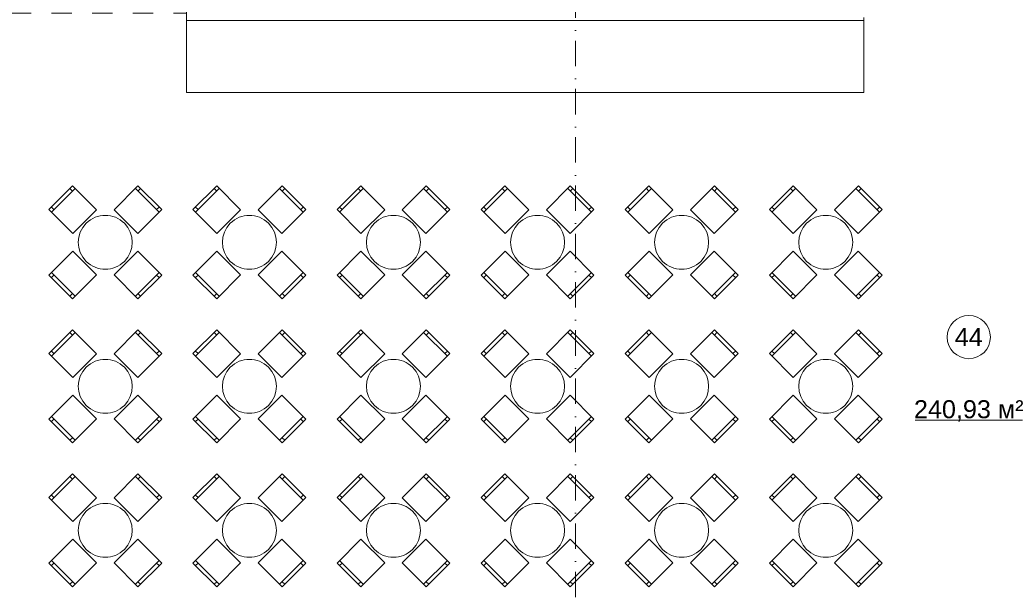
# Model space of a CAD drawing. Header units: millimetres. Extents: x -14761 to 157739, y -22400 to 107990.
# Tile 75 of 256: x 46284 to 59950, y 45643 to 53610. Entities that reach past the tile are written whole.
import ezdxf

# ---------------------------------------------------------------- set-up
doc = ezdxf.new("R2010")
doc.units = ezdxf.units.MM
doc.header["$MEASUREMENT"] = 0
doc.linetypes.add('Штриховая', pattern=[564.444447, 282.222223, -282.222223])
doc.linetypes.add('Штрихпунктирная', pattern=[670.277762, 352.777767, -176.388884, 0, -141.111112])
for name, color, linetype in [('Интерьер - конструкции мебели', 7, 'Continuous'), ('Интерьер - Мебель', 7, 'Continuous'), ('Элемент Модели - Зона', 7, 'Continuous'), ('Элемент Модели - Оси', 7, 'Continuous')]:
    doc.layers.add(name, color=color, linetype=linetype)
doc.styles.add('СГЕНЕРИР_СТИЛЬ_1', font='txt')

msp = doc.modelspace()

# ---------------------------------------------------------------- linework, layer by layer
at = {"layer": 'Интерьер - конструкции мебели', "color": 251, "linetype": 'Continuous', "lineweight": 15, "true_color": 0x575757, "flags": 128}
for points in [[(57000, 53600), (48600, 53600)], [(48600, 52600), (48600, 53600)], [(58000, 53600), (57000, 53600)], [(58000, 52600), (58000, 53600)], [(48600, 52600), (58000, 52600)]]:
    msp.add_lwpolyline(points, dxfattribs=at)
at = {"layer": 'Интерьер - конструкции мебели', "color": 7, "linetype": 'Continuous', "lineweight": 15, "flags": 128}
msp.add_lwpolyline([(58000, 53598), (48600, 53598), (48600, 52600), (58000, 52600)], close=True, dxfattribs=at)
at = {"layer": 'Интерьер - Мебель', "color": 7, "linetype": 'Continuous', "lineweight": 15}
for p, q in [((46724, 50937), (47053, 51266)), ((47018, 51230), (46982, 51266)), ((47891, 51266), (48220, 50937)), ((47926, 51230), (47962, 51266)), ((48724, 50937), (49053, 51266)), ((49018, 51230), (48982, 51266)), ((49891, 51266), (50220, 50937)), ((49926, 51230), (49962, 51266)), ((50724, 50937), (51053, 51266)), ((51018, 51230), (50982, 51266)), ((51891, 51266), (52220, 50937)), ((51926, 51230), (51962, 51266)), ((52724, 50937), (53053, 51266)), ((53018, 51230), (52982, 51266)), ((53891, 51266), (54220, 50937)), ((53926, 51230), (53962, 51266)), ((54724, 50937), (55053, 51266)), ((55018, 51230), (54982, 51266)), ((55891, 51266), (56220, 50937)), ((55926, 51230), (55962, 51266)), ((56724, 50937), (57053, 51266)), ((57018, 51230), (56982, 51266)), ((57891, 51266), (58220, 50937)), ((57926, 51230), (57962, 51266)), ((46759, 50972), (46724, 51007)), ((48184, 50972), (48220, 51007)), ((48759, 50972), (48724, 51007)), ((50184, 50972), (50220, 51007)), ((50759, 50972), (50724, 51007)), ((52184, 50972), (52220, 51007)), ((52759, 50972), (52724, 51007)), ((54184, 50972), (54220, 51007)), ((54759, 50972), (54724, 51007)), ((56184, 50972), (56220, 51007)), ((56759, 50972), (56724, 51007)), ((58184, 50972), (58220, 51007)), ((47053, 49770), (46724, 50099)), ((46759, 50063), (46724, 50028)), ((48220, 50099), (47891, 49770)), ((48184, 50063), (48220, 50028)), ((49053, 49770), (48724, 50099)), ((48759, 50063), (48724, 50028)), ((50220, 50099), (49891, 49770)), ((50184, 50063), (50220, 50028)), ((51053, 49770), (50724, 50099)), ((50759, 50063), (50724, 50028)), ((52220, 50099), (51891, 49770)), ((52184, 50063), (52220, 50028)), ((53053, 49770), (52724, 50099)), ((52759, 50063), (52724, 50028)), ((54220, 50099), (53891, 49770)), ((54184, 50063), (54220, 50028)), ((55053, 49770), (54724, 50099)), ((54759, 50063), (54724, 50028)), ((56220, 50099), (55891, 49770)), ((56184, 50063), (56220, 50028)), ((57053, 49770), (56724, 50099)), ((56759, 50063), (56724, 50028)), ((58220, 50099), (57891, 49770)), ((58184, 50063), (58220, 50028)), ((47018, 49805), (46982, 49770)), ((47926, 49805), (47962, 49770)), ((49018, 49805), (48982, 49770)), ((49926, 49805), (49962, 49770)), ((51018, 49805), (50982, 49770)), ((51926, 49805), (51962, 49770)), ((53018, 49805), (52982, 49770)), ((53926, 49805), (53962, 49770)), ((55018, 49805), (54982, 49770)), ((55926, 49805), (55962, 49770)), ((57018, 49805), (56982, 49770)), ((57926, 49805), (57962, 49770)), ((46724, 48937), (47053, 49266)), ((47018, 49230), (46982, 49266)), ((47891, 49266), (48220, 48937)), ((47926, 49230), (47962, 49266)), ((48724, 48937), (49053, 49266)), ((49018, 49230), (48982, 49266)), ((49891, 49266), (50220, 48937)), ((49926, 49230), (49962, 49266)), ((50724, 48937), (51053, 49266)), ((51018, 49230), (50982, 49266)), ((51891, 49266), (52220, 48937)), ((51926, 49230), (51962, 49266)), ((52724, 48937), (53053, 49266)), ((53018, 49230), (52982, 49266)), ((53891, 49266), (54220, 48937)), ((53926, 49230), (53962, 49266)), ((54724, 48937), (55053, 49266)), ((55018, 49230), (54982, 49266)), ((55891, 49266), (56220, 48937)), ((55926, 49230), (55962, 49266)), ((56724, 48937), (57053, 49266)), ((57018, 49230), (56982, 49266)), ((57891, 49266), (58220, 48937)), ((57926, 49230), (57962, 49266)), ((46759, 48972), (46724, 49007)), ((48184, 48972), (48220, 49007)), ((48759, 48972), (48724, 49007)), ((50184, 48972), (50220, 49007)), ((50759, 48972), (50724, 49007)), ((52184, 48972), (52220, 49007)), ((52759, 48972), (52724, 49007)), ((54184, 48972), (54220, 49007)), ((54759, 48972), (54724, 49007)), ((56184, 48972), (56220, 49007)), ((56759, 48972), (56724, 49007)), ((58184, 48972), (58220, 49007)), ((47053, 47770), (46724, 48099)), ((46759, 48063), (46724, 48028)), ((48220, 48099), (47891, 47770)), ((48184, 48063), (48220, 48028)), ((49053, 47770), (48724, 48099)), ((48759, 48063), (48724, 48028)), ((50220, 48099), (49891, 47770)), ((50184, 48063), (50220, 48028)), ((51053, 47770), (50724, 48099)), ((50759, 48063), (50724, 48028)), ((52220, 48099), (51891, 47770)), ((52184, 48063), (52220, 48028)), ((53053, 47770), (52724, 48099)), ((52759, 48063), (52724, 48028)), ((54220, 48099), (53891, 47770)), ((54184, 48063), (54220, 48028)), ((55053, 47770), (54724, 48099)), ((54759, 48063), (54724, 48028)), ((56220, 48099), (55891, 47770)), ((56184, 48063), (56220, 48028)), ((57053, 47770), (56724, 48099)), ((56759, 48063), (56724, 48028)), ((58220, 48099), (57891, 47770)), ((58184, 48063), (58220, 48028)), ((47018, 47805), (46982, 47770)), ((47926, 47805), (47962, 47770)), ((49018, 47805), (48982, 47770)), ((49926, 47805), (49962, 47770)), ((51018, 47805), (50982, 47770)), ((51926, 47805), (51962, 47770)), ((53018, 47805), (52982, 47770)), ((53926, 47805), (53962, 47770)), ((55018, 47805), (54982, 47770)), ((55926, 47805), (55962, 47770)), ((57018, 47805), (56982, 47770)), ((57926, 47805), (57962, 47770)), ((46724, 46937), (47053, 47266)), ((47018, 47230), (46982, 47266)), ((47891, 47266), (48220, 46937)), ((47926, 47230), (47962, 47266)), ((48724, 46937), (49053, 47266)), ((49018, 47230), (48982, 47266)), ((49891, 47266), (50220, 46937)), ((49926, 47230), (49962, 47266)), ((50724, 46937), (51053, 47266)), ((51018, 47230), (50982, 47266)), ((51891, 47266), (52220, 46937)), ((51926, 47230), (51962, 47266)), ((52724, 46937), (53053, 47266)), ((53018, 47230), (52982, 47266)), ((53891, 47266), (54220, 46937)), ((53926, 47230), (53962, 47266)), ((54724, 46937), (55053, 47266)), ((55018, 47230), (54982, 47266)), ((55891, 47266), (56220, 46937)), ((55926, 47230), (55962, 47266)), ((56724, 46937), (57053, 47266)), ((57018, 47230), (56982, 47266)), ((57891, 47266), (58220, 46937)), ((57926, 47230), (57962, 47266)), ((46759, 46972), (46724, 47007)), ((48184, 46972), (48220, 47007)), ((48759, 46972), (48724, 47007)), ((50184, 46972), (50220, 47007)), ((50759, 46972), (50724, 47007)), ((52184, 46972), (52220, 47007)), ((52759, 46972), (52724, 47007)), ((54184, 46972), (54220, 47007)), ((54759, 46972), (54724, 47007)), ((56184, 46972), (56220, 47007)), ((56759, 46972), (56724, 47007)), ((58184, 46972), (58220, 47007)), ((47053, 45770), (46724, 46099)), ((46759, 46063), (46724, 46028)), ((48220, 46099), (47891, 45770)), ((48184, 46063), (48220, 46028)), ((49053, 45770), (48724, 46099)), ((48759, 46063), (48724, 46028)), ((50220, 46099), (49891, 45770)), ((50184, 46063), (50220, 46028)), ((51053, 45770), (50724, 46099)), ((50759, 46063), (50724, 46028)), ((52220, 46099), (51891, 45770)), ((52184, 46063), (52220, 46028)), ((53053, 45770), (52724, 46099)), ((52759, 46063), (52724, 46028)), ((54220, 46099), (53891, 45770)), ((54184, 46063), (54220, 46028)), ((55053, 45770), (54724, 46099)), ((54759, 46063), (54724, 46028)), ((56220, 46099), (55891, 45770)), ((56184, 46063), (56220, 46028)), ((57053, 45770), (56724, 46099)), ((56759, 46063), (56724, 46028)), ((58220, 46099), (57891, 45770)), ((58184, 46063), (58220, 46028)), ((47018, 45805), (46982, 45770)), ((47926, 45805), (47962, 45770)), ((49018, 45805), (48982, 45770)), ((49926, 45805), (49962, 45770)), ((51018, 45805), (50982, 45770)), ((51926, 45805), (51962, 45770)), ((53018, 45805), (52982, 45770)), ((53926, 45805), (53962, 45770)), ((55018, 45805), (54982, 45770)), ((55926, 45805), (55962, 45770)), ((57018, 45805), (56982, 45770)), ((57926, 45805), (57962, 45770))]:
    msp.add_line(p, q, dxfattribs=at)
at = {"layer": 'Интерьер - Мебель', "color": 7, "linetype": 'Continuous', "lineweight": 15, "flags": 128}
for points in [[(47021, 50640), (47350, 50969), (47018, 51301), (46689, 50972)], [(47594, 50969), (47923, 50640), (48255, 50972), (47926, 51301)], [(49021, 50640), (49350, 50969), (49018, 51301), (48689, 50972)], [(49594, 50969), (49923, 50640), (50255, 50972), (49926, 51301)], [(51021, 50640), (51350, 50969), (51018, 51301), (50689, 50972)], [(51594, 50969), (51923, 50640), (52255, 50972), (51926, 51301)], [(53021, 50640), (53350, 50969), (53018, 51301), (52689, 50972)], [(53594, 50969), (53923, 50640), (54255, 50972), (53926, 51301)], [(55021, 50640), (55350, 50969), (55018, 51301), (54689, 50972)], [(55594, 50969), (55923, 50640), (56255, 50972), (55926, 51301)], [(57021, 50640), (57350, 50969), (57018, 51301), (56689, 50972)], [(57594, 50969), (57923, 50640), (58255, 50972), (57926, 51301)], [(47350, 50067), (47021, 50396), (46689, 50063), (47018, 49735)], [(47923, 50396), (47594, 50067), (47926, 49735), (48255, 50063)], [(49350, 50067), (49021, 50396), (48689, 50063), (49018, 49735)], [(49923, 50396), (49594, 50067), (49926, 49735), (50255, 50063)], [(51350, 50067), (51021, 50396), (50689, 50063), (51018, 49735)], [(51923, 50396), (51594, 50067), (51926, 49735), (52255, 50063)], [(53350, 50067), (53021, 50396), (52689, 50063), (53018, 49735)], [(53923, 50396), (53594, 50067), (53926, 49735), (54255, 50063)], [(55350, 50067), (55021, 50396), (54689, 50063), (55018, 49735)], [(55923, 50396), (55594, 50067), (55926, 49735), (56255, 50063)], [(57350, 50067), (57021, 50396), (56689, 50063), (57018, 49735)], [(57923, 50396), (57594, 50067), (57926, 49735), (58255, 50063)], [(47021, 48640), (47350, 48969), (47018, 49301), (46689, 48972)], [(47594, 48969), (47923, 48640), (48255, 48972), (47926, 49301)], [(49021, 48640), (49350, 48969), (49018, 49301), (48689, 48972)], [(49594, 48969), (49923, 48640), (50255, 48972), (49926, 49301)], [(51021, 48640), (51350, 48969), (51018, 49301), (50689, 48972)], [(51594, 48969), (51923, 48640), (52255, 48972), (51926, 49301)], [(53021, 48640), (53350, 48969), (53018, 49301), (52689, 48972)], [(53594, 48969), (53923, 48640), (54255, 48972), (53926, 49301)], [(55021, 48640), (55350, 48969), (55018, 49301), (54689, 48972)], [(55594, 48969), (55923, 48640), (56255, 48972), (55926, 49301)], [(57021, 48640), (57350, 48969), (57018, 49301), (56689, 48972)], [(57594, 48969), (57923, 48640), (58255, 48972), (57926, 49301)], [(47350, 48067), (47021, 48396), (46689, 48063), (47018, 47735)], [(47923, 48396), (47594, 48067), (47926, 47735), (48255, 48063)], [(49350, 48067), (49021, 48396), (48689, 48063), (49018, 47735)], [(49923, 48396), (49594, 48067), (49926, 47735), (50255, 48063)], [(51350, 48067), (51021, 48396), (50689, 48063), (51018, 47735)], [(51923, 48396), (51594, 48067), (51926, 47735), (52255, 48063)], [(53350, 48067), (53021, 48396), (52689, 48063), (53018, 47735)], [(53923, 48396), (53594, 48067), (53926, 47735), (54255, 48063)], [(55350, 48067), (55021, 48396), (54689, 48063), (55018, 47735)], [(55923, 48396), (55594, 48067), (55926, 47735), (56255, 48063)], [(57350, 48067), (57021, 48396), (56689, 48063), (57018, 47735)], [(57923, 48396), (57594, 48067), (57926, 47735), (58255, 48063)], [(47021, 46640), (47350, 46969), (47018, 47301), (46689, 46972)], [(47594, 46969), (47923, 46640), (48255, 46972), (47926, 47301)], [(49021, 46640), (49350, 46969), (49018, 47301), (48689, 46972)], [(49594, 46969), (49923, 46640), (50255, 46972), (49926, 47301)], [(51021, 46640), (51350, 46969), (51018, 47301), (50689, 46972)], [(51594, 46969), (51923, 46640), (52255, 46972), (51926, 47301)], [(53021, 46640), (53350, 46969), (53018, 47301), (52689, 46972)], [(53594, 46969), (53923, 46640), (54255, 46972), (53926, 47301)], [(55021, 46640), (55350, 46969), (55018, 47301), (54689, 46972)], [(55594, 46969), (55923, 46640), (56255, 46972), (55926, 47301)], [(57021, 46640), (57350, 46969), (57018, 47301), (56689, 46972)], [(57594, 46969), (57923, 46640), (58255, 46972), (57926, 47301)], [(47350, 46067), (47021, 46396), (46689, 46063), (47018, 45735)], [(47923, 46396), (47594, 46067), (47926, 45735), (48255, 46063)], [(49350, 46067), (49021, 46396), (48689, 46063), (49018, 45735)], [(49923, 46396), (49594, 46067), (49926, 45735), (50255, 46063)], [(51350, 46067), (51021, 46396), (50689, 46063), (51018, 45735)], [(51923, 46396), (51594, 46067), (51926, 45735), (52255, 46063)], [(53350, 46067), (53021, 46396), (52689, 46063), (53018, 45735)], [(53923, 46396), (53594, 46067), (53926, 45735), (54255, 46063)], [(55350, 46067), (55021, 46396), (54689, 46063), (55018, 45735)], [(55923, 46396), (55594, 46067), (55926, 45735), (56255, 46063)], [(57350, 46067), (57021, 46396), (56689, 46063), (57018, 45735)], [(57923, 46396), (57594, 46067), (57926, 45735), (58255, 46063)]]:
    msp.add_lwpolyline(points, close=True, dxfattribs=at)
for points in [[(47207, 50783, 1), (47737, 50253, 1)], [(49207, 50783, 1), (49737, 50253, 1)], [(51207, 50783, 1), (51737, 50253, 1)], [(53207, 50783, 1), (53737, 50253, 1)], [(55207, 50783, 1), (55737, 50253, 1)], [(57207, 50783, 1), (57737, 50253, 1)], [(47207, 48783, 1), (47737, 48253, 1)], [(49207, 48783, 1), (49737, 48253, 1)], [(51207, 48783, 1), (51737, 48253, 1)], [(53207, 48783, 1), (53737, 48253, 1)], [(55207, 48783, 1), (55737, 48253, 1)], [(57207, 48783, 1), (57737, 48253, 1)], [(47207, 46783, 1), (47737, 46253, 1)], [(49207, 46783, 1), (49737, 46253, 1)], [(51207, 46783, 1), (51737, 46253, 1)], [(53207, 46783, 1), (53737, 46253, 1)], [(55207, 46783, 1), (55737, 46253, 1)], [(57207, 46783, 1), (57737, 46253, 1)]]:
    msp.add_lwpolyline(points, format="xyb", close=True, dxfattribs=at)
at = {"layer": 'Элемент Модели - Зона', "color": 7, "linetype": 'Continuous', "lineweight": 15}
msp.add_line((58712, 48048), (60202, 48048), dxfattribs=at)
at = {"layer": 'Элемент Модели - Зона', "color": 7, "linetype": 'Штриховая', "lineweight": 15, "flags": 128}
for points in [[(36110, 45157), (36110, 44957), (36150, 44957), (36150, 45300), (36750, 45300), (36750, 45000), (44700, 45000), (44700, 45300), (45300, 45300), (45300, 45000), (53700, 45000), (53700, 45300), (54300, 45300), (54300, 44957), (61025, 44957), (61025, 54213), (61036, 54213), (61036, 59730), (60580, 59730), (60580, 63080), (60300, 63080), (60300, 63320), (62680, 63320), (62680, 64500), (55920, 64500), (55920, 63320), (58800, 63320), (58800, 63080), (58000, 63080), (58000, 52600), (48600, 52600), (48600, 53700), (36110, 53700), (36110, 53650)], [(48600, 52600), (58000, 52600), (58000, 63080), (53700, 63080), (48600, 63080)]]:
    msp.add_lwpolyline(points, close=True, dxfattribs=at)
at = {"layer": 'Элемент Модели - Зона', "color": 7, "linetype": 'Continuous', "lineweight": 15, "flags": 128}
msp.add_lwpolyline([(59757, 49202, 1), (59157, 49202, 1)], format="xyb", close=True, dxfattribs=at)
at = {"layer": 'Элемент Модели - Оси', "color": 7, "linetype": 'Штрихпунктирная', "lineweight": 15}
msp.add_line((54000, 92200), (54000, -1975), dxfattribs=at)

# ---------------------------------------------------------------- texts
at = {"layer": 'Элемент Модели - Зона', "color": 7, "lineweight": 15, "char_height": 250, "attachment_point": 5, "style": 'СГЕНЕРИР_СТИЛЬ_1'}
for s, insert in [('\\A1;{\\pqc;\\fArial|b0|i0|c204|p38;44}', (59457, 49202)), ('\\A1;{\\pqc;\\fArial|b0|i0|c204|p38;240,93 м²}', (59457, 48177))]:
    msp.add_mtext(s, dxfattribs=dict(at, insert=insert))

doc.saveas('drawing.dxf')
